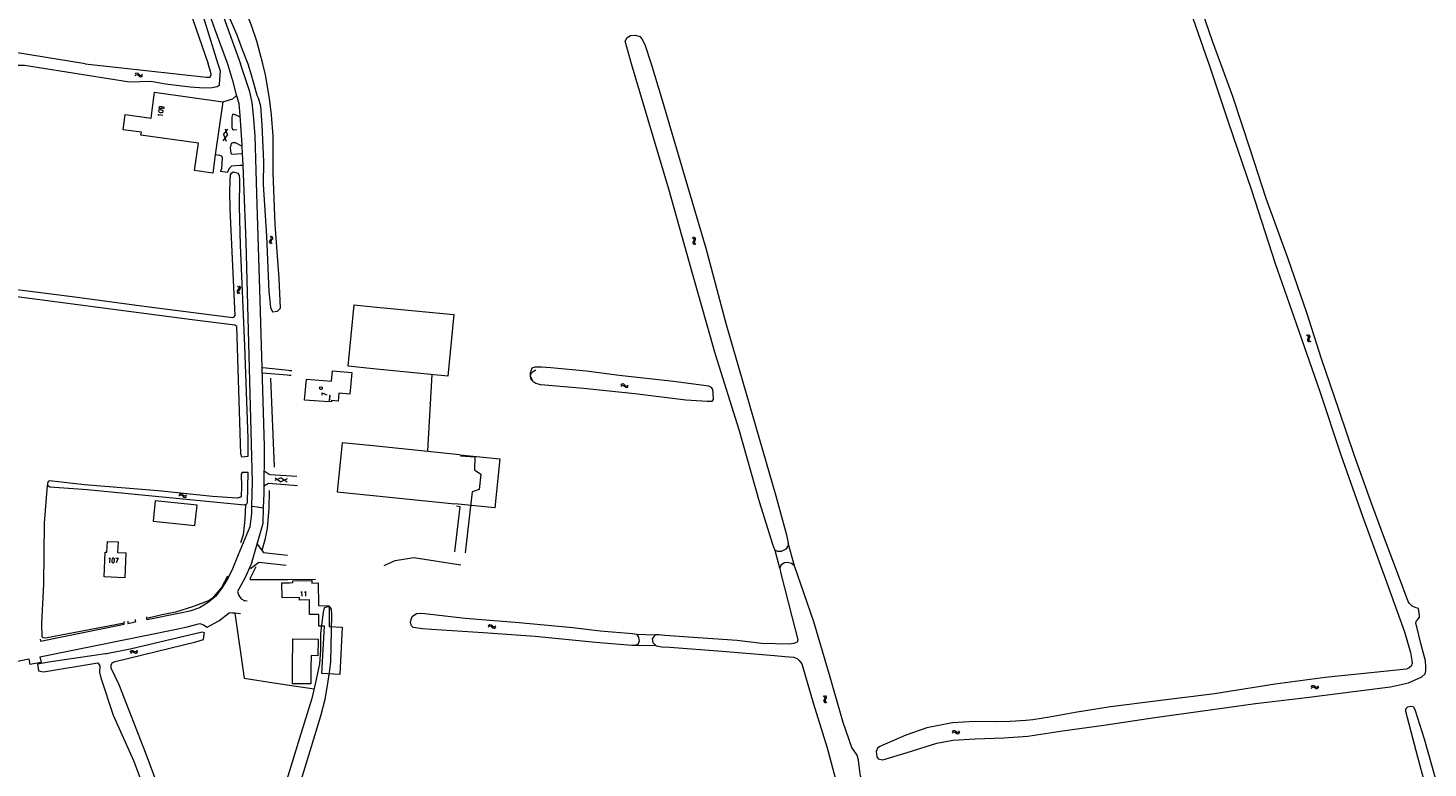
# Model space of a CAD drawing. Header units: metres. Extents: x 189705 to 199106, y 581686 to 588448.
# Tile 60 of 256: x 190885 to 191351, y 585266 to 585512. Entities that reach past the tile are written whole.
import ezdxf

# ---------------------------------------------------------------- set-up
doc = ezdxf.new("R2010")
doc.units = ezdxf.units.M
doc.layers.add('B-WA-OG-GBKN-G', color=7, linetype='Continuous', lineweight=18)
doc.styles.add('Style-STANDARD', font='STANDARD.shx')

msp = doc.modelspace()

# ---------------------------------------------------------------- linework, layer by layer
at = {"layer": 'B-WA-OG-GBKN-G'}
for p, q in [((190920.684, 585496.679), (190921.007, 585496.928)), ((190921.007, 585496.928), (190921.321, 585497.02)), ((190921.321, 585497.02), (190921.635, 585496.894)), ((190921.635, 585496.894), (190921.931, 585496.614)), ((190921.931, 585496.614), (190922.228, 585496.334)), ((190920.657, 585496.183), (190920.981, 585496.43)), ((190920.981, 585496.43), (190921.297, 585496.52)), ((190921.297, 585496.52), (190921.6, 585496.399)), ((190921.6, 585496.399), (190921.905, 585496.118)), ((190921.905, 585496.118), (190922.2, 585495.836)), ((190922.2, 585495.836), (190922.505, 585495.711)), ((190922.228, 585496.334), (190922.532, 585496.209)), ((190922.505, 585495.711), (190922.829, 585495.804)), ((190922.532, 585496.209), (190922.856, 585496.3)), ((190922.829, 585495.804), (190923.153, 585496.053)), ((190922.856, 585496.3), (190923.181, 585496.549)), ((190950.139, 585476.466), (190951.628, 585478.305)), ((190950.672, 585478.455), (190951.52, 585476.249)), ((190950.033, 585474.409), (190951.52, 585476.249)), ((190950.139, 585476.466), (190950.989, 585474.259)), ((190965.462, 585440.727), (190965.544, 585441.055)), ((190965.598, 585440.429), (190965.462, 585440.727)), ((190965.544, 585441.055), (190965.779, 585441.387)), ((190965.961, 585442.348), (190965.669, 585442.634)), ((190965.779, 585441.387), (190966.015, 585441.721)), ((190966.097, 585442.04), (190965.961, 585442.348)), ((190965.961, 585440.773), (190966.039, 585441.089)), ((190966.095, 585440.473), (190965.961, 585440.773)), ((190966.015, 585441.721), (190966.097, 585442.04)), ((190966.039, 585441.089), (190966.274, 585441.431)), ((190966.455, 585442.39), (190966.164, 585442.676)), ((190966.274, 585441.431), (190966.512, 585441.763)), ((190966.593, 585442.082), (190966.455, 585442.39)), ((190966.512, 585441.763), (190966.593, 585442.082)), ((191106.176, 585442.248), (191106.524, 585442.036)), ((191106.417, 585440.684), (191106.412, 585440.355)), ((191106.571, 585441.062), (191106.417, 585440.684)), ((191106.524, 585442.036), (191106.723, 585441.775)), ((191106.721, 585441.449), (191106.571, 585441.062)), ((191106.647, 585442.403), (191106.997, 585442.194)), ((191106.723, 585441.775), (191106.721, 585441.449)), ((191106.891, 585440.84), (191106.885, 585440.511)), ((191107.043, 585441.219), (191106.891, 585440.84)), ((191106.997, 585442.194), (191107.198, 585441.935)), ((191107.195, 585441.597), (191107.043, 585441.219)), ((191107.198, 585441.935), (191107.195, 585441.597)), ((190965.889, 585440.144), (190965.598, 585440.429)), ((190966.384, 585440.186), (190966.095, 585440.473)), ((191106.412, 585440.355), (191106.617, 585440.088)), ((191106.617, 585440.088), (191106.967, 585439.876)), ((191106.885, 585440.511), (191107.089, 585440.243)), ((191107.089, 585440.243), (191107.439, 585440.032)), ((190954.723, 585424.488), (190954.649, 585424.167)), ((190954.649, 585424.167), (190954.794, 585423.863)), ((190954.952, 585424.825), (190954.723, 585424.488)), ((190954.794, 585423.863), (190955.093, 585423.583)), ((190954.811, 585426.067), (190955.107, 585425.788)), ((190955.178, 585425.173), (190954.952, 585424.825)), ((190955.107, 585425.788), (190955.248, 585425.491)), ((190955.218, 585424.542), (190955.144, 585424.221)), ((190955.144, 585424.221), (190955.288, 585423.917)), ((190955.248, 585425.491), (190955.178, 585425.173)), ((190955.445, 585424.882), (190955.218, 585424.542)), ((190955.288, 585423.917), (190955.586, 585423.638)), ((190955.304, 585426.122), (190955.603, 585425.844)), ((190955.672, 585425.219), (190955.445, 585424.882)), ((190955.603, 585425.844), (190955.746, 585425.55)), ((190955.746, 585425.55), (190955.672, 585425.219)), ((191310.698, 585409.786), (191311.057, 585409.594)), ((191311.158, 585408.624), (191311.025, 585408.238)), ((191311.025, 585408.238), (191311.037, 585407.91)), ((191311.057, 585409.594), (191311.271, 585409.344)), ((191311.286, 585409.019), (191311.158, 585408.624)), ((191311.161, 585409.967), (191311.521, 585409.777)), ((191311.271, 585409.344), (191311.286, 585409.019)), ((191311.62, 585408.807), (191311.489, 585408.42)), ((191311.489, 585408.42), (191311.501, 585408.091)), ((191311.501, 585408.091), (191311.719, 585407.835)), ((191311.521, 585409.777), (191311.736, 585409.53)), ((191311.751, 585409.192), (191311.62, 585408.807)), ((191311.736, 585409.53), (191311.751, 585409.192)), ((191311.037, 585407.91), (191311.257, 585407.654)), ((191311.257, 585407.654), (191311.618, 585407.462)), ((191311.719, 585407.835), (191312.08, 585407.643)), ((191082.377, 585392.755), (191082.702, 585393)), ((191082.406, 585393.251), (191082.73, 585393.498)), ((191082.702, 585393), (191083.018, 585393.09)), ((191082.73, 585393.498), (191083.044, 585393.59)), ((191083.018, 585393.09), (191083.321, 585392.968)), ((191083.044, 585393.59), (191083.358, 585393.463)), ((191083.321, 585392.968), (191083.625, 585392.686)), ((191083.358, 585393.463), (191083.652, 585393.182)), ((191083.625, 585392.686), (191083.92, 585392.404)), ((191083.652, 585393.182), (191083.949, 585392.901)), ((191083.92, 585392.404), (191084.223, 585392.277)), ((191083.949, 585392.901), (191084.253, 585392.775)), ((191084.223, 585392.277), (191084.548, 585392.37)), ((191084.253, 585392.775), (191084.577, 585392.866)), ((191084.548, 585392.37), (191084.873, 585392.617)), ((191084.577, 585392.866), (191084.902, 585393.113)), ((190969.369, 585362.282), (190967.22, 585361.295)), ((190967.31, 585362.259), (190969.239, 585360.89)), ((190971.388, 585361.874), (190969.239, 585360.89)), ((190969.369, 585362.282), (190971.298, 585360.911)), ((190935.342, 585356.682), (190935.665, 585356.931)), ((190935.665, 585356.931), (190935.979, 585357.023)), ((190935.979, 585357.023), (190936.293, 585356.897)), ((190936.293, 585356.897), (190936.589, 585356.617)), ((190935.315, 585356.186), (190935.639, 585356.433)), ((190935.639, 585356.433), (190935.955, 585356.523)), ((190935.955, 585356.523), (190936.258, 585356.402)), ((190936.258, 585356.402), (190936.563, 585356.121)), ((190936.563, 585356.121), (190936.858, 585355.839)), ((190936.589, 585356.617), (190936.886, 585356.337)), ((190936.858, 585355.839), (190937.163, 585355.714)), ((190936.886, 585356.337), (190937.19, 585356.212)), ((190937.163, 585355.714), (190937.487, 585355.807)), ((190937.19, 585356.212), (190937.514, 585356.303)), ((190937.487, 585355.807), (190937.811, 585356.056)), ((190937.514, 585356.303), (190937.839, 585356.552)), ((191038.275, 585312.581), (191038.595, 585312.832)), ((191038.295, 585313.077), (191038.613, 585313.331)), ((191038.595, 585312.832), (191038.91, 585312.928)), ((191038.613, 585313.331), (191038.926, 585313.428)), ((191038.91, 585312.928), (191039.214, 585312.811)), ((191038.926, 585313.428), (191039.242, 585313.307)), ((191039.214, 585312.811), (191039.524, 585312.536)), ((191039.242, 585313.307), (191039.542, 585313.032)), ((191039.524, 585312.536), (191039.824, 585312.259)), ((191039.542, 585313.032), (191039.844, 585312.757)), ((191039.824, 585312.259), (191040.13, 585312.138)), ((191039.844, 585312.757), (191040.15, 585312.636)), ((191040.13, 585312.138), (191040.453, 585312.237)), ((191040.15, 585312.636), (191040.472, 585312.733)), ((191040.453, 585312.237), (191040.773, 585312.491)), ((191040.472, 585312.733), (191040.793, 585312.987)), ((190919.116, 585304.251), (190919.347, 585304.586)), ((190919.241, 585303.77), (190919.475, 585304.104)), ((190919.347, 585304.586), (190919.617, 585304.771)), ((190919.475, 585304.104), (190919.747, 585304.287)), ((190919.617, 585304.771), (190919.955, 585304.746)), ((190919.747, 585304.287), (190920.073, 585304.264)), ((190919.955, 585304.746), (190920.322, 585304.571)), ((190920.073, 585304.264), (190920.449, 585304.091)), ((190920.322, 585304.571), (190920.691, 585304.396)), ((190920.449, 585304.091), (190920.817, 585303.914)), ((190920.691, 585304.396), (190921.019, 585304.37)), ((190920.817, 585303.914), (190921.145, 585303.887)), ((190921.019, 585304.37), (190921.299, 585304.556)), ((190921.145, 585303.887), (190921.425, 585304.076)), ((190921.299, 585304.556), (190921.532, 585304.892)), ((190921.425, 585304.076), (190921.658, 585304.412)), ((191312.215, 585292.639), (191312.478, 585292.95)), ((191312.292, 585292.148), (191312.558, 585292.458)), ((191312.478, 585292.95), (191312.765, 585293.107)), ((191312.558, 585292.458), (191312.847, 585292.613)), ((191312.765, 585293.107), (191313.099, 585293.049)), ((191312.847, 585292.613), (191313.168, 585292.558)), ((191313.099, 585293.049), (191313.447, 585292.838)), ((191313.168, 585292.558), (191313.526, 585292.348)), ((191313.447, 585292.838), (191313.797, 585292.627)), ((191313.526, 585292.348), (191313.874, 585292.135)), ((191313.797, 585292.627), (191314.12, 585292.569)), ((191313.874, 585292.135), (191314.198, 585292.076)), ((191314.12, 585292.569), (191314.418, 585292.727)), ((191314.198, 585292.076), (191314.495, 585292.236)), ((191314.418, 585292.727), (191314.683, 585293.038)), ((191314.495, 585292.236), (191314.76, 585292.547)), ((191149.746, 585289.658), (191150.095, 585289.448)), ((191149.999, 585288.096), (191149.996, 585287.767)), ((191149.996, 585287.767), (191150.203, 585287.501)), ((191150.15, 585288.475), (191149.999, 585288.096)), ((191150.095, 585289.448), (191150.297, 585289.189)), ((191150.297, 585288.863), (191150.15, 585288.475)), ((191150.203, 585287.501), (191150.554, 585287.292)), ((191150.216, 585289.816), (191150.567, 585289.61)), ((191150.297, 585289.189), (191150.297, 585288.863)), ((191150.471, 585288.255), (191150.468, 585287.926)), ((191150.468, 585287.926), (191150.674, 585287.66)), ((191150.62, 585288.636), (191150.471, 585288.255)), ((191150.567, 585289.61), (191150.77, 585289.353)), ((191150.77, 585289.014), (191150.62, 585288.636)), ((191150.674, 585287.66), (191151.025, 585287.451)), ((191150.77, 585289.353), (191150.77, 585289.014)), ((191192.706, 585277.743), (191192.991, 585278.034)), ((191192.747, 585277.248), (191193.034, 585277.537)), ((191192.991, 585278.034), (191193.289, 585278.17)), ((191193.034, 585277.537), (191193.334, 585277.671)), ((191193.289, 585278.17), (191193.617, 585278.088)), ((191193.334, 585277.671), (191193.651, 585277.592)), ((191193.617, 585278.088), (191193.949, 585277.852)), ((191193.651, 585277.592), (191193.992, 585277.357)), ((191193.949, 585277.852), (191194.282, 585277.616)), ((191194.282, 585277.616), (191194.601, 585277.534)), ((191194.601, 585277.534), (191194.909, 585277.669)), ((191194.909, 585277.669), (191195.196, 585277.96)), ((191193.992, 585277.357), (191194.324, 585277.119)), ((191194.324, 585277.119), (191194.642, 585277.037)), ((191194.642, 585277.037), (191194.95, 585277.174)), ((191194.95, 585277.174), (191195.237, 585277.465))]:
    msp.add_line(p, q, dxfattribs=at)
at = {"layer": 'B-WA-OG-GBKN-G', "flags": 128}
for points in [[(190774.945, 585752.505), (190777.97, 585752.829), (190779.594, 585750.687), (190789.375, 585736.618), (190812.267, 585703.844), (190834.622, 585671.419), (190850.132, 585649.234), (190863.198, 585629.841), (190874.113, 585614.388), (190878.03, 585609.299), (190882.585, 585603.913), (190892.605, 585593.556), (190904.633, 585580.857), (190919.722, 585564.662), (190928.759, 585553.557), (190932.841, 585547.379), (190935.274, 585543.265), (190937.146, 585539.373), (190938.632, 585535.883), (190942.015, 585526.242), (190947.31, 585511.439), (190951.474, 585500)], [(190848.653, 585647.439), (190863.527, 585625.349), (190873, 585611.683), (190877.952, 585604.878), (190881.421, 585601.258), (190888.38, 585594.348), (190897.191, 585585.425), (190913.795, 585567.773), (190923.771, 585556.832), (190929.592, 585549.452), (190931.374, 585546.855), (190932.747, 585544.355), (190933.949, 585541.37), (190935.566, 585537.552), (190938.362, 585530.445), (190941.321, 585522.374), (190944.772, 585511.183), (190948.25, 585500)], [(191282.134, 585500), (191279.357, 585507.54), (191273.779, 585524.132), (191268.74, 585539.902), (191263.199, 585555.7), (191258.785, 585569.105), (191254.899, 585580.627), (191254.201, 585583.451), (191254.164, 585586.392), (191255.258, 585596.085), (191256.719, 585604.59)], [(191248.666, 585580.521), (191250.122, 585580.729), (191250.657, 585580.59), (191251.096, 585579.825), (191253.725, 585572.241), (191258.543, 585557.847), (191264.625, 585539.115), (191271.325, 585519.671), (191277.82, 585500.912), (191278.125, 585500)], [(190814.343, 585554.986), (190883.513, 585542.907), (190889.461, 585542.489), (190892.642, 585541.99), (190896.207, 585541.064), (190916.972, 585537.63), (190931.175, 585534.939), (190932.451, 585534.343), (190933.817, 585532.58), (190944.999, 585500)], [(190931.7, 585556.61), (190933.372, 585554.345), (190936.966, 585548.617), (190939.152, 585543.916), (190940.946, 585540.125), (190943.01, 585534.966), (190946.331, 585526.366), (190951.127, 585512.954), (190955.766, 585500)], [(190904.134, 585500), (190867.182, 585506.05), (190819.846, 585514.326), (190794.71, 585518.093), (190792.474, 585518.12), (190791.055, 585517.876), (190789.815, 585517.405), (190788.758, 585516.581), (190787.466, 585513.9), (190786.374, 585509.29), (190785.611, 585507.123), (190784.703, 585506.554), (190783.74, 585506.239), (190782.319, 585506.172), (190779.469, 585506.675), (190775.774, 585507.727), (190749.914, 585510.318), (190742.614, 585511.255), (190703.548, 585518.352), (190687.058, 585521.195), (190680.815, 585522.906), (190673.261, 585523.942), (190671.296, 585524.759)], [(190952.023, 585516.952), (190952.061, 585515.91), (190952.403, 585514.771), (190954.568, 585509.638), (190956.399, 585504.832), (190958.256, 585500)], [(190961.267, 585507.541), (190959.461, 585512.79), (190957.733, 585517.369)], [(190963.181, 585500), (190961.267, 585507.541)], [(191086.022, 585500), (191083.823, 585507.53), (191084.558, 585508.792), (191085.679, 585509.422), (191087.333, 585509.612), (191088.717, 585509.177), (191089.455, 585508.369), (191090.442, 585506.497), (191092.461, 585500)], [(190819.56, 585500), (190818.012, 585497.179), (190817.228, 585494.79), (190816.368, 585490.269), (190816.993, 585474.271), (190823.42, 585444.206), (190826.607, 585431.993), (190828.187, 585426.762), (190828.822, 585425.722), (190829.686, 585424.833), (190830.779, 585424.453), (190832.481, 585424.225), (190840.71, 585424.003), (190845.663, 585423.523), (190851.987, 585422.538), (190854.884, 585422.337), (190856.33, 585422.49), (190860.342, 585424.398), (190862.523, 585426.938), (190863.793, 585427.143), (190900.65, 585422.469), (190924.552, 585419.236)], [(190948.711, 585493.244), (190948.687, 585492.849), (190948.003, 585492.341), (190946.352, 585492.06), (190943.736, 585491.906), (190939.037, 585492.233), (190930.807, 585493.268), (190925.905, 585494.103), (190918.793, 585493.921), (190883.943, 585499.484), (190881.403, 585499.507), (190880.769, 585499.101), (190880.211, 585498.084), (190878.368, 585485.207), (190877.94, 585481.068), (190877.256, 585480.635), (190876.392, 585480.584), (190875.832, 585480.888), (190876.858, 585499.022), (190875.663, 585500)], [(190904.134, 585500), (190944.469, 585495.614), (190945.46, 585495.615), (190945.815, 585495.869), (190945.992, 585496.351), (190945.915, 585497.113), (190944.999, 585500)], [(190948.25, 585500), (190948.988, 585497.75), (190948.711, 585493.244)], [(190951.474, 585500), (190953.13, 585494.477), (190954.15, 585490.592), (190955.296, 585486.784), (190955.63, 585482.848), (190956.199, 585473.104)], [(190963.782, 585372.813), (190962.341, 585421.267), (190961.241, 585456.872), (190960.665, 585476.07), (190960.074, 585482.927), (190959.69, 585487.143), (190958.898, 585490.697), (190955.766, 585500)], [(190958.256, 585500), (190959.479, 585496.031), (190960.524, 585492.069), (190961.288, 585489.607), (190961.644, 585488.667)], [(190961.644, 585488.667), (190962.476, 585486.039), (190962.929, 585479.665), (190963.469, 585467.582), (190963.342, 585459.919), (190964.434, 585442.708), (190965.214, 585424.308), (190965.781, 585418.882), (190966.49, 585417.537), (190968.119, 585417.664), (190969.138, 585418.727), (190968.656, 585428.557), (190967.337, 585446.561), (190966.684, 585463.744), (190966.669, 585475.954), (190966.173, 585483.022), (190965.483, 585488.515), (190964.096, 585496.396), (190963.181, 585500)], [(191133.784, 585338.007), (191133.082, 585339.679), (191128.584, 585354.226), (191121.822, 585378.209), (191113.972, 585403.266), (191106.262, 585430.274), (191098.381, 585458.359), (191089.938, 585486.595), (191086.022, 585500)], [(191092.461, 585500), (191096.218, 585487.912), (191103.747, 585462.295), (191110.709, 585438.624), (191117.495, 585413.317), (191124.15, 585390.292), (191134.06, 585356.27), (191137.553, 585343.258)], [(191278.125, 585500), (191284.58, 585480.708), (191292.388, 585457.955), (191300.268, 585433.558), (191307.232, 585413.587), (191315.152, 585390.945), (191322.138, 585369.855), (191329.309, 585349.423), (191337.469, 585327.282), (191343.273, 585310.922), (191345.361, 585304.048), (191345.736, 585301.372), (191345.816, 585300.421), (191345.538, 585299.484), (191344.851, 585298.932), (191344.009, 585298.561), (191333.174, 585297.385), (191316.89, 585295.728), (191300.299, 585293.56), (191280.03, 585290.3), (191261.358, 585287.974), (191245.417, 585285.989), (191233.704, 585284.163), (191225.101, 585282.529), (191219.592, 585281.657), (191217.297, 585281.412), (191212.022, 585281.07), (191207.382, 585281.052), (191200.144, 585281.148), (191192.815, 585280.659), (191184.328, 585278.956), (191177.312, 585276.544), (191168.633, 585272.744), (191167.828, 585272.205), (191167.41, 585271.125), (191167.629, 585269.405), (191168.11, 585268.731), (191169.608, 585268.32), (191177.687, 585270.78), (191187.597, 585273.85), (191192.94, 585274.874), (191200.387, 585275.301)], [(191200.387, 585275.301), (191209.92, 585275.644), (191217.881, 585276.185), (191229.425, 585277.983), (191243.199, 585279.936), (191260.147, 585282.429), (191275.437, 585284.515), (191293.714, 585287.152), (191310.674, 585289.14), (191327.216, 585291.249), (191338.617, 585292.651), (191344.625, 585293.973), (191349.029, 585295.931), (191350.171, 585296.954), (191350.412, 585297.997), (191350.389, 585299.327), (191350.278, 585301.271), (191348.747, 585307.125), (191347.371, 585312.584), (191347.084, 585313.792), (191347.161, 585314.396), (191347.743, 585315.033), (191348.291, 585315.891), (191348.313, 585316.418), (191347.949, 585318.692), (191347.169, 585318.977), (191345.861, 585319.558), (191344.85, 585320.48), (191344.564, 585321.007), (191341.362, 585329.716), (191336.268, 585342.873), (191331.954, 585354.712), (191326.683, 585369.506), (191321.554, 585384.607), (191315.688, 585401.893), (191310.838, 585417.096), (191304.57, 585435.082), (191297.25, 585455.191), (191292.036, 585471.288), (191286.135, 585489.135), (191282.134, 585500)], [(190946.566, 585463.64), (190940.505, 585464.485), (190941.777, 585473.609), (190922.674, 585476.272), (190922.813, 585477.271), (190916.72, 585478.12), (190917.418, 585483.128), (190926.008, 585481.93), (190927.212, 585490.565), (190949.878, 585487.405)], [(190949.878, 585487.405), (190947.41, 585469.695)], [(190949.878, 585487.405), (190953.209, 585488.435)], [(190953.209, 585488.435), (190954.557, 585489.577)], [(190953.957, 585483.104), (190953.471, 585483.252), (190953.116, 585483.125), (190952.964, 585482.236), (190952.916, 585478.808), (190953.121, 585478.325), (190953.501, 585478.122), (190954.526, 585478.209)], [(190955.732, 585482.289), (190954.132, 585483.05), (190953.957, 585483.104)], [(190956.224, 585472.668), (190954.09, 585473.73), (190953.175, 585473.754), (190952.667, 585473.5), (190952.39, 585472.103), (190952.62, 585470.3), (190952.875, 585470.021), (190956.352, 585470.232)], [(190947.41, 585469.695), (190946.566, 585463.64)], [(190949.098, 585464.321), (190949.551, 585465.092), (190949.828, 585468.698), (190949.573, 585469.257), (190948.963, 585469.51), (190947.41, 585469.695)], [(190956.199, 585473.104), (190956.224, 585472.668)], [(190956.224, 585472.668), (190956.352, 585470.232)], [(190956.352, 585470.232), (190956.56, 585466.268)], [(190924.552, 585419.236), (190953.28, 585415.598), (190953.737, 585415.776), (190953.99, 585416.31), (190952.358, 585451.66), (190952.2, 585457.425), (190952.324, 585461.158), (190952.5, 585463.113), (190952.753, 585463.646), (190953.362, 585464.053), (190955.064, 585463.622), (190955.344, 585462.887), (190955.498, 585461.541), (190955.354, 585452.601), (190955.696, 585439.726), (190957.175, 585406.128), (190958.193, 585375.4), (190958.25, 585369.28), (190956.218, 585369.125), (190955.887, 585370.217), (190954.528, 585412.577), (190953.866, 585413.059), (190939.719, 585414.852)], [(190949.098, 585464.321), (190951.425, 585464.019)], [(190951.425, 585464.019), (190952.269, 585465.424), (190952.928, 585466.034), (190955.417, 585466.34), (190956.56, 585466.268)], [(190956.56, 585466.268), (190957.574, 585440.692), (190959.68, 585360.9), (190959.496, 585352.961)], [(190939.719, 585414.852), (190870.247, 585423.972), (190868.012, 585424.098), (190866.158, 585423.945), (190864.915, 585423.436), (190863.823, 585422.597), (190861.971, 585420.183), (190861.489, 585419.242), (190860.982, 585418.785), (190858.164, 585417.869), (190856.691, 585417.766), (190841.018, 585419.559), (190830.656, 585420.059), (190827.151, 585419.727), (190824.689, 585419.167), (190821.617, 585418.098), (190819.637, 585416.878), (190818.926, 585415.607), (190817.791, 585408.191), (190813.503, 585375.173), (190813.812, 585370.654), (190814.27, 585369.587)], [(191000, 585398.533), (190991.638, 585399.35), (190993.671, 585419.792), (191000, 585419.174)], [(191000, 585419.174), (191026.824, 585416.555), (191024.79, 585396.112), (191000, 585398.533)], [(190963.2, 585398.92), (190972.878, 585397.936)], [(191059.086, 585398.823), (191056.035, 585399.029), (191053.833, 585399.015), (191052.833, 585398.725), (191052.211, 585397.015), (191052.267, 585396.202), (191053.137, 585394.396), (191054.125, 585393.69), (191055.562, 585393.254), (191057.107, 585393.132), (191069.951, 585392.053), (191087.034, 585390.297), (191104.021, 585388.149), (191111.133, 585387.766), (191112.811, 585387.786), (191113.223, 585388.331), (191113.194, 585390.376), (191113.078, 585391.675), (191112.587, 585392.283), (191111.701, 585392.713), (191099.911, 585394.33), (191081.873, 585396.241), (191070.973, 585397.69), (191059.086, 585398.823)], [(190963.253, 585397.167), (190972.677, 585396.387)], [(190965.82, 585395.366), (190966.965, 585365.73)], [(190972.143, 585398.011), (190972.878, 585397.936)], [(190972.143, 585396.432), (190972.677, 585396.387)], [(190985.646, 585389.646), (190985.444, 585389.662), (190985.27, 585387.484), (190977.161, 585388.134), (190977.72, 585395.112), (190986.117, 585394.439)], [(190986.117, 585394.439), (190986.413, 585397.898), (190992.853, 585397.262), (190992.539, 585393.605)], [(191018.154, 585371.218), (191019.559, 585396.623)], [(191053.473, 585394.072), (191052.616, 585394.951), (191052.395, 585395.797), (191052.511, 585396.835), (191053.203, 585397.652), (191054.092, 585398.21)], [(190992.539, 585393.605), (190992.186, 585390.029), (190988.545, 585390.388), (190988.284, 585387.746), (190986.135, 585387.958), (190986.093, 585387.532), (190985.444, 585387.596), (190985.646, 585389.646)], [(190963.498, 585352.217), (190963.645, 585357.067), (190963.782, 585372.813)], [(191000, 585372.863), (190989.609, 585373.89), (190987.994, 585357.542), (191000, 585356.356)], [(191028.82, 585369.901), (191000, 585372.863)], [(191028.82, 585369.901), (191042.16, 585368.531), (191040.482, 585352.197), (191027.142, 585353.567)], [(191029, 585369.531), (191033.826, 585369.171), (191033.672, 585364.929), (191035.856, 585363.429), (191035.242, 585358.299), (191032.905, 585357.539), (191030.63, 585337.247)], [(190891.603, 585359.818), (190892.352, 585359.253), (190904.773, 585358.297), (190957.148, 585353.279), (190957.883, 585353.559), (190958.086, 585353.99), (190958.382, 585364.023), (190956.3, 585363.995), (190955.969, 585363.462), (190956.177, 585359.246), (190956.002, 585356.173), (190955.799, 585355.792), (190954.657, 585355.461), (190946.427, 585356.065), (190928.342, 585357.881), (190903.831, 585359.947), (190892.223, 585361.183), (190891.741, 585360.955), (190891.513, 585360.396), (190891.603, 585359.818)], [(190963.689, 585364.584), (190965.29, 585363.443), (190965.544, 585363.317), (190974.562, 585362.764)], [(190890.85, 585308.867), (190890.113, 585309.019), (190889.732, 585309.324), (190889.702, 585313.717), (190890.376, 585326.847), (190890.56, 585347.138), (190891.603, 585359.818)], [(190965.372, 585358.059), (190965.225, 585352.065), (190964.672, 585345.488), (190963.914, 585341.576), (190962.851, 585338.02)], [(190963.771, 585359.683), (190965.09, 585360.471), (190974.768, 585359.716)], [(190926.69, 585347.805), (190940.609, 585346.326), (190941.333, 585353.146), (190927.414, 585354.625), (190926.69, 585347.805)], [(190959.496, 585352.961), (190959.435, 585350.334), (190958.854, 585345.89), (190955.043, 585336.587)], [(190957.447, 585353.263), (190957.203, 585348.429), (190956.725, 585343.299), (190955.813, 585340.615)], [(190959.586, 585334.001), (190963.349, 585347.188), (190963.498, 585352.217)], [(190959.662, 585352.773), (190961.349, 585352.528)], [(190961.348, 585352.529), (190963.498, 585352.217)], [(190961.348, 585352.528), (190961.481, 585352.509)], [(191000, 585356.356), (191027.142, 585353.567)], [(191027.2, 585337.58), (191028.912, 585352.565), (191027.693, 585352.769)], [(191137.553, 585343.258), (191138.124, 585340.5)], [(190910.712, 585337.525), (190911.348, 585337.5), (190911.488, 585341.016), (190915.034, 585340.875), (190914.894, 585337.358), (190917.644, 585337.249), (190917.315, 585328.961), (190910.384, 585329.235), (190910.712, 585337.525)], [(190961.345, 585340.166), (190963.41, 585337.386), (190971.462, 585336.503)], [(191138.124, 585340.5), (191138.129, 585339.726), (191137.367, 585338.477), (191135.799, 585337.709), (191134.684, 585337.656), (191133.784, 585338.007)], [(191140.278, 585332.932), (191138.124, 585340.5)], [(190955.043, 585336.587), (190953.163, 585331.943)], [(190959.378, 585333.477), (190957.277, 585328.824), (190954.794, 585324.363)], [(190959.129, 585332.089), (190961.94, 585334.134), (190970.982, 585333.2)], [(190959.586, 585334.001), (190959.378, 585333.477)], [(191003.621, 585333.082), (191007.306, 585334.729), (191013.455, 585335.688), (191029.179, 585333.311)], [(191135.319, 585332.107), (191133.784, 585338.007)], [(191140.278, 585332.932), (191139.286, 585333.754), (191137.906, 585334.057), (191136.878, 585333.889), (191135.63, 585333.164), (191135.319, 585332.107)], [(190951.441, 585329.48), (190949.477, 585325.72), (190946.382, 585322.06), (190945.138, 585321.273), (190939.858, 585319.237), (190934.12, 585317.557), (190929.211, 585316.458)], [(190953.163, 585331.943), (190951.604, 585328.736), (190949.732, 585325.702), (190947.565, 585322.87)], [(190960.926, 585332.609), (190959.151, 585329.053), (190958.869, 585328.225)], [(191135.319, 585332.107), (191135.544, 585330.876), (191139.471, 585315.672), (191141.366, 585308.304), (191141.095, 585307.543), (191139.992, 585307.067), (191138.44, 585306.906), (191129.248, 585307.131), (191121.148, 585308.071), (191108.207, 585309.019), (191097.041, 585309.792), (191095.052, 585309.97), (191093.894, 585309.923)], [(191191.306, 585162.597), (191186.109, 585181.465), (191180.218, 585202.213), (191173.307, 585225.573), (191167.204, 585246.574), (191162.217, 585262.994), (191161.887, 585265.443), (191161.562, 585268.273), (191161.116, 585269.948), (191159.368, 585272.484), (191156.471, 585280.83), (191151.871, 585296.698), (191146.623, 585314.242), (191140.278, 585332.932)], [(190954.794, 585324.363), (190955.234, 585323.071), (190956.067, 585321.99), (190957.205, 585321.236)], [(190959.025, 585328.418), (190971.571, 585328.427), (190980.823, 585328.46)], [(190981.868, 585316.775), (190978.792, 585316.727), (190978.716, 585321.574), (190975.431, 585321.522), (190975.417, 585322.39), (190969.658, 585322.299), (190969.579, 585327.279), (190972.143, 585327.319)], [(190972.143, 585328.43), (190980.823, 585328.46)], [(190972.143, 585327.319), (190973.252, 585327.336)], [(190973.252, 585327.336), (190973.242, 585327.96), (190979.59, 585328.06), (190979.603, 585327.196), (190981.704, 585327.229), (190981.822, 585319.711)], [(190947.565, 585322.87), (190945.009, 585320.703), (190942.121, 585319.002), (190938.986, 585317.818), (190935.695, 585317.186)], [(190957.988, 585321.171), (190957.205, 585321.236)], [(190981.822, 585319.711), (190985.321, 585319.621), (190985.357, 585312.714)], [(190920.719, 585315.103), (190920.77, 585314.675)], [(190924.663, 585315.476), (190924.582, 585315.911)], [(190924.67, 585315.44), (190924.663, 585315.476)], [(190929.211, 585316.458), (190924.67, 585315.44)], [(190924.752, 585315.001), (190924.67, 585315.44)], [(190935.695, 585317.186), (190924.752, 585315.001)], [(190944.656, 585312.504), (190948.544, 585314.588), (190952.017, 585317.308)], [(190953.087, 585317.217), (190952.017, 585317.308)], [(190953.96, 585317.142), (190953.087, 585317.217)], [(190953.96, 585317.142), (190957.048, 585295.555), (190966.936, 585294.032)], [(190955.812, 585316.984), (190953.96, 585317.142)], [(190968.354, 585236.643), (190979.47, 585272.84), (190982.585, 585283.051), (190983.951, 585288.513), (190984.785, 585293.11), (190985.416, 585297.427), (190985.895, 585300.984), (190986.186, 585316.577), (190986.108, 585318.532), (190985.802, 585319.039), (190985.065, 585319.319), (190984.38, 585319.192), (190983.669, 585318.937), (190983.34, 585317.515), (190982.432, 585310.53), (190982.412, 585304.841), (190982.061, 585300.346), (190980.822, 585294.072), (190979.506, 585288.738), (190975.454, 585275.58), (190967.504, 585249.519)], [(190972.143, 585248.982), (190979.47, 585272.84), (190982.585, 585283.051), (190983.951, 585288.513), (190984.785, 585293.11), (190985.416, 585297.427), (190985.895, 585300.984), (190986.186, 585316.577), (190986.108, 585318.532), (190985.802, 585319.039), (190985.065, 585319.319), (190984.38, 585319.192), (190983.669, 585318.937), (190983.34, 585317.515), (190982.432, 585310.53), (190982.412, 585304.841), (190982.061, 585300.346), (190980.822, 585294.072), (190979.506, 585288.738), (190975.454, 585275.58), (190972.143, 585264.727)], [(190983.734, 585312.799), (190981.883, 585312.866), (190981.868, 585316.775)], [(191087.083, 585306.469), (191086.033, 585306.397), (191074.035, 585307.394), (191053.89, 585309.367), (191036.576, 585310.652), (191019.403, 585311.792), (191016.34, 585311.97), (191013.304, 585312.434), (191012.679, 585313.002), (191012.381, 585314.043), (191012.583, 585315.066), (191012.977, 585316.123), (191014.407, 585317.013), (191016.162, 585317.196), (191030.644, 585315.467), (191048.577, 585314.068), (191066.472, 585312.442), (191075.583, 585311.336), (191086.342, 585310.449)], [(190889.004, 585302.682), (190933.911, 585311.739)], [(190889.264, 585307.88), (190917.087, 585313.47)], [(190917.113, 585313.869), (190890.85, 585308.867)], [(190943.74, 585310.069), (190943.828, 585310.58), (190943.015, 585310.807), (190919.121, 585305.179), (190911.147, 585303.649), (190910.843, 585303.605)], [(190917.087, 585313.47), (190917.113, 585313.869)], [(190917.113, 585313.869), (190917.15, 585314.45)], [(190918.288, 585313.697), (190920.822, 585314.238)], [(190918.29, 585314.128), (190918.288, 585313.697)], [(190918.291, 585314.556), (190918.29, 585314.128)], [(190920.77, 585314.675), (190920.822, 585314.238)], [(190933.911, 585311.739), (190938.099, 585312.615), (190942.212, 585313.793)], [(190942.212, 585313.793), (190943.534, 585313.338), (190944.656, 585312.504)], [(190985.357, 585312.714), (190989.693, 585312.487), (190988.87, 585296.765), (190982.911, 585297.077), (190983.734, 585312.799)], [(191086.342, 585310.449), (191087.675, 585310.207)], [(191087.675, 585310.207), (191088.307, 585309.138), (191088.507, 585307.836), (191088.053, 585306.78), (191087.083, 585306.469)], [(191087.675, 585310.207), (191093.894, 585309.923)], [(190889.11, 585308.53), (190889.264, 585307.88)], [(190947.084, 585195.26), (190946.12, 585194.42), (190938.857, 585192.384), (190933.346, 585192.431), (190932.685, 585192.685), (190930.093, 585194.867), (190929.839, 585195.273), (190929.888, 585197.355), (190931.554, 585208.327), (190932.107, 585214.576), (190932.454, 585222.677), (190931.496, 585243.45), (190930.984, 585248.123), (190929.682, 585254.191), (190927.237, 585262.443), (190924.385, 585270.187), (190915.398, 585293.291), (190912.726, 585298.876), (190912.776, 585299.968), (190913.232, 585300.705), (190914.045, 585301.086), (190940.961, 585307.632)], [(190940.961, 585307.632), (190943.449, 585308.369), (190943.74, 585310.069)], [(190973.118, 585299.041), (190973.216, 585308.614), (190981.652, 585308.527), (190981.595, 585303.026), (190979.311, 585303.049), (190979.269, 585298.978)], [(191094.186, 585306.259), (191087.083, 585306.469)], [(191093.894, 585309.923), (191092.889, 585308.611), (191093.018, 585307.381), (191094.186, 585306.259)], [(191094.186, 585306.259), (191096.091, 585305.986), (191098.749, 585305.86), (191116.122, 585304.515), (191133.53, 585303.098), (191137.069, 585302.783), (191140.035, 585302.499), (191141.234, 585301.996), (191141.824, 585301.417), (191142.717, 585300.262), (191146.397, 585287.375), (191151.054, 585272.353), (191154.67, 585259.074), (191160.66, 585240.65), (191165.745, 585223.453), (191170.185, 585208.172), (191175.47, 585189.673)], [(190850.039, 585294.615), (190885.316, 585301.94)], [(190885.316, 585301.94), (190885.646, 585300.1)], [(190889.004, 585302.682), (190889.418, 585300.784), (190885.646, 585300.1)], [(190910.843, 585303.605), (190892.66, 585300.996), (190888.217, 585300.18), (190888.549, 585298.022), (190890.174, 585297.693), (190908.254, 585300.651), (190908.941, 585299.687), (190908.892, 585297.579), (190909.275, 585295.623), (190913.401, 585283.182), (190920.171, 585268.101), (190925.238, 585254.595), (190926.231, 585250.71), (190927.459, 585241.034), (190927.593, 585233.569)], [(190979.269, 585298.978), (190979.214, 585293.673), (190973.062, 585293.615), (190973.118, 585299.041)], [(190966.949, 585294.03), (190980.366, 585291.964)], [(190972.143, 585293.231), (190980.366, 585291.964)], [(191352.417, 585251.965), (191347.72, 585269.216), (191343.729, 585284.477), (191343.759, 585285.294), (191344.412, 585286.019), (191345.402, 585286.265), (191346.168, 585286.112), (191346.699, 585285.163), (191349.82, 585275.302), (191354.527, 585258.807)]]:
    msp.add_lwpolyline(points, dxfattribs=at)

# ---------------------------------------------------------------- texts
at = {"layer": 'B-WA-OG-GBKN-G', "style": 'Style-STANDARD'}
for s, rotation, p in [('109', 82.06445, (190929.842, 585482.276)), ('a', 85.46948, (190983.068, 585391.518)), ('7', 85.46948, (190984.518, 585389.386)), ('107', 357.76436, (190911.5, 585333.998)), ('11', 0.91665, (190975.5, 585322.771))]:
    msp.add_text(s, height=1.6, rotation=rotation, dxfattribs=at).set_placement(p)

doc.saveas('drawing.dxf')
